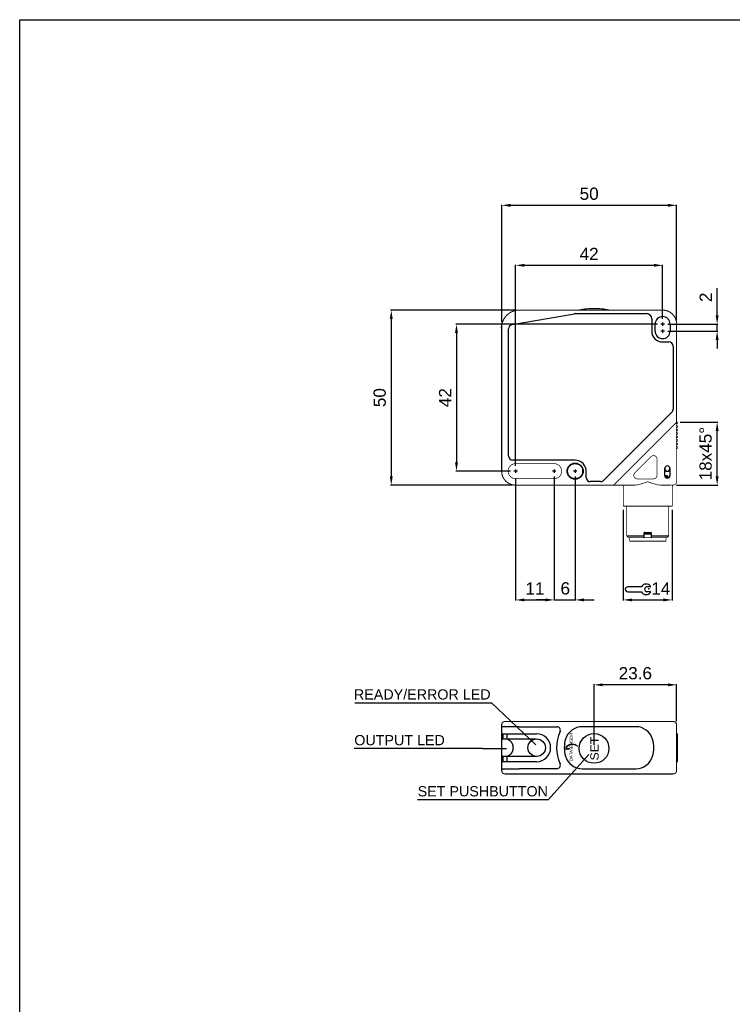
# Model space of a CAD drawing. Extents: x 1813 to 2613, y 920 to 1494.
# Tile 3 of 8: x 1813 to 2017, y 1213 to 1494. Entities that reach past the tile are written whole.
import ezdxf

# ---------------------------------------------------------------- set-up
doc = ezdxf.new("R2010")
doc.units = 0
doc.header["$MEASUREMENT"] = 0
doc.linetypes.add('HIDDENNEW00', pattern=[4.5, 3, -1.5])
doc.linetypes.add('TRATTEGGIATA2', pattern=[0.375, 0.25, -0.125])
doc.layers.get('0').update_dxf_attribs({"linetype": 'CONTINUOUS'})
doc.layers.get('DEFPOINTS').update_dxf_attribs({"linetype": 'CONTINUOUS'})
doc.layers.add('DISEGNO', color=3, linetype='HIDDENNEW00')
doc.layers.add('TRATTEGGIO', color=7, linetype='TRATTEGGIATA2')
doc.styles.add('dedicata', font='ARIAL.TTF', dxfattribs={"width": 1.05})
doc.styles.add('QUOTE', font='ARIAL.TTF', dxfattribs={"height": 3.5})
doc.styles.add('WMF-Futura Md BT0', font='FutuBd__.ttf')
doc.dimstyles.new('QUOTE', dxfattribs={"dimscale": 0, "dimtxt": 2.5, "dimasz": 2.5, "dimexe": 0.18, "dimexo": 1, "dimgap": 1.5, "dimtad": 1, "dimdec": 1, "dimzin": 0, "dimdsep": 46, "dimtxsty": 'QUOTE', "dimcen": 0.09, "dimadec": 0, "dimazin": 0, "dimtm": -0.1, "dimtfac": 0.5, "dimtdec": 1, "dimtmove": 0, "dimatfit": 0, "dimfxl": 0, "dimtolj": 2, "dimtzin": 0, "dimarcsym": 0})

# ---------------------------------------------------------------- blocks, each defined once
blk = doc.blocks.new('*D31')
at = {"layer": 'DEFPOINTS', "color": 0, "linetype": 'ByBlock'}
for p in [(1997.37, 1407.39), (2012.45, 1407.39), (1997.37, 1405.39)]:
    blk.add_point(p, dxfattribs=at)
at = {"layer": 'TRATTEGGIO', "color": 0, "linetype": 'ByBlock', "lineweight": -2}
for p, q in [((2012.45, 1409.89), (2012.45, 1417.71)), ((1998.37, 1407.39), (2012.63, 1407.39)), ((2012.45, 1405.39), (2012.45, 1407.39)), ((1998.37, 1405.39), (2012.63, 1405.39)), ((2012.45, 1402.89), (2012.45, 1400.39))]:
    blk.add_line(p, q, dxfattribs=at)
at = {"layer": 'TRATTEGGIO', "color": 0, "linetype": 'ByBlock'}
for points in [[(2012.03, 1409.89), (2012.86, 1409.89), (2012.45, 1407.39)], [(2012.03, 1402.89), (2012.86, 1402.89), (2012.45, 1405.39)]]:
    blk.add_solid(points, dxfattribs=at)
at = {"layer": 'TRATTEGGIO', "color": 0, "linetype": 'ByBlock', "insert": (2009.19, 1415.05), "char_height": 3.5, "attachment_point": 5, "rotation": 90, "style": 'QUOTE'}
blk.add_mtext('\\A2;2', dxfattribs=at)
blk = doc.blocks.new('*D32')
at = {"layer": 'DEFPOINTS', "color": 0, "linetype": 'ByBlock'}
for p in [(1955.87, 1411.39), (1919.32, 1361.39), (1954.87, 1361.39)]:
    blk.add_point(p, dxfattribs=at)
at = {"layer": 'TRATTEGGIO', "color": 0, "linetype": 'ByBlock', "lineweight": -2}
for p, q in [((1954.87, 1411.39), (1919.14, 1411.39)), ((1919.32, 1408.89), (1919.32, 1363.89)), ((1953.87, 1361.39), (1919.14, 1361.39))]:
    blk.add_line(p, q, dxfattribs=at)
at = {"layer": 'TRATTEGGIO', "color": 0, "linetype": 'ByBlock'}
for points in [[(1918.9, 1408.89), (1919.74, 1408.89), (1919.32, 1411.39)], [(1918.9, 1363.89), (1919.74, 1363.89), (1919.32, 1361.39)]]:
    blk.add_solid(points, dxfattribs=at)
at = {"layer": 'TRATTEGGIO', "color": 0, "linetype": 'ByBlock', "insert": (1916.03, 1386.39), "char_height": 3.5, "attachment_point": 5, "rotation": 90, "style": 'QUOTE'}
blk.add_mtext('\\A2;50', dxfattribs=at)
blk = doc.blocks.new('*D33')
at = {"layer": 'DEFPOINTS', "color": 0, "linetype": 'ByBlock'}
for p in [(2000.87, 1441.33), (1950.9, 1406.96), (2000.87, 1407.39)]:
    blk.add_point(p, dxfattribs=at)
at = {"layer": 'TRATTEGGIO', "color": 0, "linetype": 'ByBlock', "lineweight": -2}
for p, q in [((1950.9, 1407.96), (1950.9, 1441.51)), ((1953.4, 1441.33), (1998.37, 1441.33)), ((2000.87, 1408.39), (2000.87, 1441.51))]:
    blk.add_line(p, q, dxfattribs=at)
at = {"layer": 'TRATTEGGIO', "color": 0, "linetype": 'ByBlock'}
for points in [[(1953.4, 1441.75), (1953.4, 1440.91), (1950.9, 1441.33)], [(1998.37, 1441.75), (1998.37, 1440.91), (2000.87, 1441.33)]]:
    blk.add_solid(points, dxfattribs=at)
at = {"layer": 'TRATTEGGIO', "color": 0, "linetype": 'ByBlock', "insert": (1975.88, 1444.62), "char_height": 3.5, "attachment_point": 5, "style": 'QUOTE'}
blk.add_mtext('\\A2;50', dxfattribs=at)
blk = doc.blocks.new('*D34')
at = {"layer": 'DEFPOINTS', "color": 0, "linetype": 'ByBlock'}
for p in [(1954.87, 1424.18), (1996.87, 1407.89), (1954.87, 1365.89)]:
    blk.add_point(p, dxfattribs=at)
at = {"layer": 'TRATTEGGIO', "color": 0, "linetype": 'ByBlock', "lineweight": -2}
for p, q in [((1954.87, 1366.89), (1954.87, 1424.36)), ((1994.37, 1424.18), (1957.37, 1424.18)), ((1996.87, 1408.89), (1996.87, 1424.36))]:
    blk.add_line(p, q, dxfattribs=at)
at = {"layer": 'TRATTEGGIO', "color": 0, "linetype": 'ByBlock'}
for points in [[(1957.37, 1424.6), (1957.37, 1423.77), (1954.87, 1424.18)], [(1994.37, 1424.6), (1994.37, 1423.77), (1996.87, 1424.18)]]:
    blk.add_solid(points, dxfattribs=at)
at = {"layer": 'TRATTEGGIO', "color": 0, "linetype": 'ByBlock', "insert": (1975.87, 1427.44), "char_height": 3.5, "attachment_point": 5, "style": 'QUOTE'}
blk.add_mtext('\\A2;42', dxfattribs=at)
blk = doc.blocks.new('*D35')
at = {"layer": 'DEFPOINTS', "color": 0, "linetype": 'ByBlock'}
for p in [(1977.27, 1304.36), (2000.87, 1292.89), (1977.27, 1286.19)]:
    blk.add_point(p, dxfattribs=at)
at = {"layer": 'TRATTEGGIO', "color": 0, "linetype": 'ByBlock', "lineweight": -2}
for p, q in [((1977.27, 1287.19), (1977.27, 1304.54)), ((1998.37, 1304.36), (1979.77, 1304.36)), ((2000.87, 1293.89), (2000.87, 1304.54))]:
    blk.add_line(p, q, dxfattribs=at)
at = {"layer": 'TRATTEGGIO', "color": 0, "linetype": 'ByBlock'}
for points in [[(1979.77, 1304.78), (1979.77, 1303.94), (1977.27, 1304.36)], [(1998.37, 1304.78), (1998.37, 1303.94), (2000.87, 1304.36)]]:
    blk.add_solid(points, dxfattribs=at)
at = {"layer": 'TRATTEGGIO', "color": 0, "linetype": 'ByBlock', "insert": (1989.07, 1307.65), "char_height": 3.5, "attachment_point": 5, "style": 'QUOTE'}
blk.add_mtext('\\A2;23.6', dxfattribs=at)
blk = doc.blocks.new('*D36')
at = {"layer": 'DEFPOINTS', "color": 0, "linetype": 'ByBlock'}
for p in [(1996.37, 1407.39), (1937.96, 1365.39), (1954.37, 1365.39)]:
    blk.add_point(p, dxfattribs=at)
at = {"layer": 'TRATTEGGIO', "color": 0, "linetype": 'ByBlock', "lineweight": -2}
for p, q in [((1995.37, 1407.39), (1937.78, 1407.39)), ((1937.96, 1404.89), (1937.96, 1367.89)), ((1953.37, 1365.39), (1937.78, 1365.39))]:
    blk.add_line(p, q, dxfattribs=at)
at = {"layer": 'TRATTEGGIO', "color": 0, "linetype": 'ByBlock'}
for points in [[(1937.55, 1404.89), (1938.38, 1404.89), (1937.96, 1407.39)], [(1937.55, 1367.89), (1938.38, 1367.89), (1937.96, 1365.39)]]:
    blk.add_solid(points, dxfattribs=at)
at = {"layer": 'TRATTEGGIO', "color": 0, "linetype": 'ByBlock', "insert": (1934.71, 1386.39), "char_height": 3.5, "attachment_point": 5, "rotation": 90, "style": 'QUOTE'}
blk.add_mtext('\\A2;42', dxfattribs=at)
blk = doc.blocks.new('*D37')
at = {"layer": 'DEFPOINTS', "color": 0, "linetype": 'ByBlock'}
for p in [(2000.87, 1379.39), (2012.45, 1379.39), (1999.87, 1361.39)]:
    blk.add_point(p, dxfattribs=at)
at = {"layer": 'TRATTEGGIO', "color": 0, "linetype": 'ByBlock', "lineweight": -2}
for p, q in [((2001.87, 1379.39), (2012.63, 1379.39)), ((2012.45, 1363.89), (2012.45, 1376.89)), ((2000.87, 1361.39), (2012.63, 1361.39))]:
    blk.add_line(p, q, dxfattribs=at)
at = {"layer": 'TRATTEGGIO', "color": 0, "linetype": 'ByBlock'}
for points in [[(2012.03, 1376.89), (2012.86, 1376.89), (2012.45, 1379.39)], [(2012.03, 1363.89), (2012.86, 1363.89), (2012.45, 1361.39)]]:
    blk.add_solid(points, dxfattribs=at)
at = {"layer": 'TRATTEGGIO', "color": 0, "linetype": 'ByBlock', "insert": (2009.16, 1370.39), "char_height": 3.5, "attachment_point": 5, "rotation": 90, "style": 'QUOTE'}
blk.add_mtext('\\A2;18x45°', dxfattribs=at)
blk = doc.blocks.new('CHIAVE')
at = {"color": 7, "linetype": 'Continuous'}
for p, q in [((-2.1, 0.56), (-6.01, 0.56)), ((0.4, 0.56), (-0.68, 0.56)), ((-6.71, -0.14), (-6.71, -0.15)), ((-6.01, -0.85), (-2.1, -0.85)), ((0.4, -0.85), (-0.68, -0.85))]:
    blk.add_line(p, q, dxfattribs=at)
for centre, radius, start, end in [((-6.01, -0.14), 0.7, 90, 180), ((-0.75, -0.15), 1.52, 35.3821, 152.4178), ((-0.45, -0.15), 0.744, 108.4352, 251.5648), ((0.4, 0.67), 0.112, 270, 35.3821), ((-6.01, -0.15), 0.7, 180, 270), ((-0.75, -0.15), 1.52, 207.5822, 324.6179), ((0.4, -0.96), 0.112, 324.6179, 90)]:
    blk.add_arc(centre, radius, start, end, dxfattribs=at)
at = {"color": 1, "linetype": 'Continuous'}
blk.add_point((0, 0), dxfattribs=at)
blk = doc.blocks.new('*D38')
at = {"layer": 'DEFPOINTS', "color": 0, "linetype": 'ByBlock'}
for p in [(1954.87, 1364.39), (1965.87, 1364.39), (1965.87, 1328.61)]:
    blk.add_point(p, dxfattribs=at)
at = {"layer": 'TRATTEGGIO', "color": 0, "linetype": 'ByBlock', "lineweight": -2}
for p, q in [((1954.87, 1363.39), (1954.87, 1328.43)), ((1965.87, 1363.39), (1965.87, 1328.43)), ((1957.37, 1328.61), (1963.37, 1328.61))]:
    blk.add_line(p, q, dxfattribs=at)
at = {"layer": 'TRATTEGGIO', "color": 0, "linetype": 'ByBlock'}
for points in [[(1957.37, 1329.02), (1957.37, 1328.19), (1954.87, 1328.61)], [(1963.37, 1329.02), (1963.37, 1328.19), (1965.87, 1328.61)]]:
    blk.add_solid(points, dxfattribs=at)
at = {"layer": 'TRATTEGGIO', "color": 0, "linetype": 'ByBlock', "insert": (1960.37, 1331.87), "char_height": 3.5, "attachment_point": 5, "style": 'QUOTE'}
blk.add_mtext('\\A2;11', dxfattribs=at)

msp = doc.modelspace()

# ---------------------------------------------------------------- hatches: boundary and pattern name
at = {"linetype": 'ByBlock'}
msp.add_hatch(color=256, dxfattribs=at).paths.add_polyline_path([(1970.16, 1285.94), (1969.17, 1285.94), (1969.17, 1286.12), (1969.19, 1286.22), (1969.2, 1286.31), (1969.22, 1286.39), (1969.24, 1286.46), (1969.28, 1286.53), (1969.31, 1286.6), (1969.36, 1286.68), (1969.41, 1286.76), (1969.49, 1286.86), (1969.6, 1286.97), (1969.74, 1287.07), (1969.87, 1287.16), (1970.03, 1287.24), (1970.2, 1287.31), (1970.4, 1287.37), (1970.56, 1287.41), (1970.57, 1287.41), (1970.59, 1287.41), (1970.61, 1287.42), (1970.63, 1287.42), (1970.65, 1287.42), (1970.67, 1287.42), (1970.69, 1287.43), (1970.71, 1287.43), (1970.87, 1287.44), (1971.02, 1287.45), (1971.08, 1287.45), (1971.14, 1287.45), (1971.19, 1287.45), (1971.25, 1287.44), (1971.31, 1287.43), (1971.37, 1287.42), (1971.43, 1287.41), (1971.49, 1287.4), (1971.6, 1287.37), (1971.7, 1287.34), (1971.87, 1287.28), (1972.02, 1287.22), (1972.15, 1287.15), (1972.28, 1287.06), (1972.31, 1287.04), (1972.34, 1287.02), (1972.37, 1287), (1972.4, 1286.97), (1972.43, 1286.95), (1972.45, 1286.92), (1972.48, 1286.89), (1972.5, 1286.87), (1972.61, 1286.75), (1972.42, 1286.9), (1972.41, 1286.91), (1972.39, 1286.93), (1972.38, 1286.94), (1972.36, 1286.95), (1972.35, 1286.96), (1972.33, 1286.97), (1972.32, 1286.98), (1972.3, 1286.99), (1972.14, 1287.09), (1971.99, 1287.15), (1971.87, 1287.19), (1971.58, 1287.26), (1971.2, 1287.32), (1971.04, 1287.32), (1970.85, 1287.3), (1970.64, 1287.26), (1970.4, 1287.2), (1970.24, 1287.14), (1970.1, 1287.08), (1969.9, 1286.97), (1969.79, 1286.89), (1969.72, 1286.84), (1969.67, 1286.79), (1969.62, 1286.74), (1969.58, 1286.69), (1969.55, 1286.65), (1969.52, 1286.6), (1969.49, 1286.57), (1969.47, 1286.53), (1969.46, 1286.5), (1969.44, 1286.47), (1969.44, 1286.45), (1969.43, 1286.44), (1969.42, 1286.42), (1969.42, 1286.41), (1969.41, 1286.4), (1969.4, 1286.38), (1969.4, 1286.36), (1969.39, 1286.34), (1969.38, 1286.31), (1969.38, 1286.29), (1969.38, 1286.27), (1969.37, 1286.25), (1969.37, 1286.23), (1969.36, 1286.22), (1969.36, 1286.15), (1970.16, 1286.15), (1970.16, 1286.14), (1970.16, 1286.12), (1970.16, 1286.08), (1970.16, 1286.04), (1970.16, 1286), (1970.16, 1285.96), (1970.16, 1285.94)])
at = {"layer": 'TRATTEGGIO', "linetype": 'ByBlock'}
h = msp.add_hatch(color=0, dxfattribs=at)
edge = h.paths.add_edge_path(flags=16)
edge.add_arc((1971.87, 1365.39), 2.15, 0, 360)
edge = h.paths.add_edge_path()
edge.add_arc((1971.87, 1365.39), 2.31, 0, 360)

# ---------------------------------------------------------------- linework, layer by layer
at = {"color": 7, "linetype": 'Continuous'}
for p, q in [((1953.86, 1407.24), (1971.64, 1410.37)), ((1971.85, 1410.39), (1992.27, 1410.39)), ((1971.85, 1410.39), (1971.85, 1410.39)), ((1953.86, 1407.24), (1953.86, 1407.24)), ((1993.77, 1408.89), (1993.77, 1405.39)), ((1994.72, 1405.39), (1994.72, 1407.39)), ((1997.37, 1407.39), (1996.37, 1407.39)), ((1996.87, 1407.89), (1996.87, 1406.89)), ((1999.02, 1407.39), (1999.02, 1405.39)), ((1952.87, 1369.74), (1952.87, 1406.05)), ((1997.37, 1405.39), (1996.37, 1405.39)), ((1996.87, 1405.89), (1996.87, 1404.89)), ((1996.87, 1402.29), (1996.87, 1402.29)), ((1996.87, 1402.29), (1998.67, 1402.29)), ((1999.87, 1401.09), (1999.87, 1383.13)), ((1999.51, 1382.28), (1979.97, 1362.74)), ((1999.87, 1383.13), (1999.87, 1383.13)), ((1952.87, 1369.74), (1952.87, 1369.74)), ((1971.87, 1368.54), (1954.07, 1368.54)), ((1954.07, 1368.54), (1954.07, 1368.54)), ((1955.37, 1365.39), (1954.37, 1365.39)), ((1954.87, 1365.89), (1954.87, 1364.89)), ((1966.37, 1365.39), (1965.37, 1365.39)), ((1965.87, 1365.89), (1965.87, 1364.89)), ((1972.37, 1365.39), (1971.37, 1365.39)), ((1971.87, 1365.89), (1971.87, 1364.89)), ((1975.01, 1363.59), (1975.01, 1365.2)), ((1997.47, 1364.14), (1997.47, 1366.14)), ((1997.47, 1365.69), (1997.77, 1365.39)), ((1997.77, 1365.39), (1998.22, 1365.39)), ((1998.22, 1365.39), (1998.67, 1365.39)), ((1998.67, 1365.39), (1998.97, 1365.69)), ((1998.97, 1366.14), (1998.97, 1364.14)), ((1975.01, 1363.59), (1975.01, 1363.59)), ((1976.21, 1362.39), (1976.21, 1362.39)), ((1979.13, 1362.39), (1976.21, 1362.39)), ((1979.97, 1362.74), (1979.97, 1362.74)), ((1998.22, 1364.09), (1997.47, 1364.09)), ((1998.77, 1363.64), (1997.66, 1363.64)), ((1998.22, 1363.64), (1998.22, 1364.09)), ((1991.61, 1346.89), (1991.61, 1347.79)), ((1993.61, 1347.39), (1991.61, 1347.39)), ((1991.71, 1347.89), (1992.61, 1347.89)), ((1992.61, 1347.89), (1993.51, 1347.89)), ((1993.61, 1347.79), (1993.61, 1346.89)), ((1986.61, 1346.89), (1991.61, 1346.89)), ((1991.46, 1346.39), (1991.61, 1346.54)), ((1991.61, 1346.54), (1991.61, 1346.89)), ((1993.61, 1346.89), (1993.61, 1346.54)), ((1993.61, 1346.89), (1998.61, 1346.89)), ((1993.61, 1346.54), (1993.76, 1346.39)), ((1950.87, 1292.39), (1950.87, 1292.39)), ((1955.87, 1292.39), (1950.87, 1292.39)), ((1955.87, 1292.39), (1955.87, 1292.39)), ((1955.87, 1292.39), (1966.65, 1292.39)), ((1989.22, 1292.39), (1973.91, 1292.39)), ((1950.98, 1290.39), (1955.87, 1290.39)), ((1951, 1288.89), (1951.84, 1288.89)), ((1951.27, 1289.49), (1951.27, 1289.79)), ((1951.84, 1288.89), (1952.24, 1288.89)), ((1952.24, 1288.89), (1955.87, 1288.89)), ((1952.44, 1288.89), (1952.44, 1290.39)), ((1955.87, 1290.39), (1960.87, 1290.39)), ((1955.87, 1288.89), (1960.87, 1288.89)), ((2000.87, 1290.39), (2001.12, 1290.39)), ((2001.12, 1282.39), (2001.12, 1290.39)), ((1951.84, 1283.89), (1951, 1283.89)), ((1951.27, 1282.99), (1951.27, 1283.29)), ((1952.24, 1283.89), (1951.84, 1283.89)), ((1955.87, 1283.89), (1952.24, 1283.89)), ((1952.44, 1282.39), (1952.44, 1283.89)), ((1960.87, 1283.89), (1955.87, 1283.89)), ((1950.87, 1280.39), (1950.87, 1280.39)), ((1950.87, 1280.39), (1955.87, 1280.39)), ((1955.87, 1282.39), (1950.98, 1282.39)), ((1960.87, 1282.39), (1955.87, 1282.39)), ((1955.87, 1280.39), (1955.87, 1280.39)), ((1966.65, 1280.39), (1955.87, 1280.39)), ((1973.91, 1280.39), (1989.22, 1280.39)), ((2001.12, 1282.39), (2000.87, 1282.39))]:
    msp.add_line(p, q, dxfattribs=at)
for points, const_width in [([(1955.87, 1411.39, 0.414213), (1950.87, 1406.39)], 0.3), ([(2000.87, 1407.39, 0.414214), (1996.87, 1411.39)], 0.3), ([(1995.27, 1368.83, 0.668179), (1993.56, 1369.54)], 0.2), ([(1954.87, 1367.54, 1), (1954.87, 1363.24)], 0.2), ([(1965.87, 1363.24, 1.000023), (1965.87, 1367.54)], 0.2), ([(1950.87, 1365.39, 0.414214), (1954.87, 1361.39)], 0.3), ([(1988.92, 1364.9, 0.668179), (1989.62, 1363.19)], 0.2), ([(1994.27, 1363.19, 0.414214), (1995.27, 1364.19)], 0.2), ([(1992.61, 1362.39), (1992.48, 1362.34, -0.002954), (1992.34, 1362.28, -0.003053), (1992.21, 1362.23, -0.002967), (1992.07, 1362.18, -0.002675), (1991.94, 1362.13, -0.002465), (1991.8, 1362.08, -0.002279), (1991.66, 1362.03, -0.002096), (1991.53, 1361.99, -0.001869), (1991.39, 1361.94, -0.001733), (1991.26, 1361.9, -0.00165), (1991.12, 1361.86, -0.001597), (1990.98, 1361.82, -0.001557), (1990.85, 1361.78, -0.001528), (1990.71, 1361.74, -0.0015), (1990.58, 1361.7, -0.001708), (1990.44, 1361.66, -0.002199), (1990.31, 1361.62, -0.00242), (1990.17, 1361.59, -0.002457), (1990.04, 1361.56, -0.003303), (1989.91, 1361.53, -0.004914), (1989.77, 1361.5, -0.003636), (1989.64, 1361.47, 0.000152), (1989.53, 1361.45, -0.006754), (1989.38, 1361.43, -0.015882), (1989.16, 1361.41, -0.008289), (1988.87, 1361.39, -0.004247)], 0.2), ([(1996.35, 1361.39), (1996.18, 1361.4, -0.011374), (1996, 1361.41, -0.011735), (1995.82, 1361.43, -0.010772), (1995.63, 1361.46, -0.00851), (1995.45, 1361.5, -0.006828), (1995.26, 1361.54, -0.005337), (1995.08, 1361.58, -0.004153), (1994.89, 1361.63, -0.002971), (1994.7, 1361.68, -0.002411), (1994.51, 1361.74, -0.002364), (1994.32, 1361.79, -0.002719), (1994.13, 1361.85, -0.003334), (1993.93, 1361.91, -0.002502), (1993.75, 1361.97, -0.000721), (1993.58, 1362.02, -0.00376), (1993.37, 1362.1, -0.006764), (1993.04, 1362.22, -0.003307), (1992.61, 1362.39, -0.001726)], 0.2), ([(1999.61, 1361.4), (1999.56, 1361.4, -0.000352), (1999.51, 1361.4, -0.000296), (1999.46, 1361.4, -0.000298), (1999.4, 1361.4, -0.000354), (1999.35, 1361.4, -0.000359), (1999.29, 1361.4, -0.000337), (1999.23, 1361.4, -0.000406), (1999.16, 1361.4, -0.000534), (1999.1, 1361.39, -0.000379), (1999.03, 1361.39, -0.000061), (1998.97, 1361.39, -0.000624), (1998.89, 1361.39, -0.001115), (1998.76, 1361.39, -0.000507), (1998.59, 1361.39, -0.00025)], 0.2), ([(1999.87, 1361.39, 0.414214), (2000.87, 1362.39)], 0.2), ([(1951.87, 1293.89, 0.414214), (1950.87, 1292.89)], 0.3), ([(2000.87, 1292.89, 0.414214), (1999.87, 1293.89)], 0.3), ([(1950.87, 1279.89, 0.414214), (1951.87, 1278.89)], 0.3), ([(1999.87, 1278.89, 0.414214), (2000.87, 1279.89)], 0.3)]:
    msp.add_lwpolyline(points, format="xyb", dxfattribs=dict(at, const_width=const_width))
for points, const_width in [([(1955.87, 1411.39), (1996.87, 1411.39)], 0.3), ([(1950.87, 1365.39), (1950.87, 1406.39)], 0.3), ([(2000.87, 1407.39), (2000.87, 1379.39)], 0.3), ([(1999.87, 1378.39), (1983.87, 1362.39)], 0.3), ([(2000.87, 1379.39), (1999.87, 1378.39)], 0.3), ([(2000.87, 1379.39), (2000.87, 1365.02)], 0.2), ([(1954.87, 1367.54), (1965.87, 1367.54)], 0.2), ([(1988.92, 1364.9), (1993.56, 1369.54)], 0.2), ([(1995.27, 1368.83), (1995.27, 1364.19)], 0.2), ([(2000.87, 1365.02), (2000.87, 1362.39)], 0.2), ([(1982.87, 1361.39), (1954.87, 1361.39)], 0.3), ([(1965.87, 1363.24), (1954.87, 1363.24)], 0.2), ([(1983.87, 1362.39), (1982.87, 1361.39)], 0.3), ([(1988.87, 1361.39), (1982.87, 1361.39)], 0.2), ([(1985.61, 1355.39), (1985.61, 1361.39)], 0.2), ([(1994.27, 1363.19), (1989.62, 1363.19)], 0.2), ([(1997.24, 1361.39), (1996.35, 1361.39)], 0.2), ([(1998.59, 1361.39), (1997.24, 1361.39)], 0.2), ([(1999.61, 1361.4), (1999.61, 1355.39)], 0.2), ([(1999.87, 1361.39), (1999.61, 1361.39)], 0.2), ([(1999.61, 1355.39), (1985.61, 1355.39)], 0.2), ([(1986.61, 1355.39), (1986.61, 1346.89)], 0.2), ([(1998.61, 1346.89), (1998.61, 1355.39)], 0.2), ([(1986.61, 1346.89), (1987.11, 1346.39)], 0.2), ([(1991.46, 1346.39), (1987.11, 1346.39)], 0.2), ([(1987.41, 1345.39), (1987.41, 1346.39)], 0.2), ([(1997.81, 1345.39), (1987.41, 1345.39)], 0.2), ([(1993.76, 1346.39), (1991.46, 1346.39)], 0.2), ([(1998.11, 1346.39), (1993.76, 1346.39)], 0.2), ([(1997.81, 1345.39), (1997.81, 1346.39)], 0.2), ([(1998.11, 1346.39), (1998.61, 1346.89)], 0.2), ([(1951.87, 1293.89), (1955.87, 1293.89)], 0.3), ([(1955.87, 1293.89), (1996.87, 1293.89)], 0.3), ([(1996.87, 1293.89), (1999.87, 1293.89)], 0.3), ([(1950.87, 1292.39), (1950.87, 1292.89)], 0.3), ([(1950.87, 1292.39), (1950.87, 1290.15)], 0.3), ([(2000.87, 1292.89), (2000.87, 1279.89)], 0.3), ([(1950.87, 1289.79), (1950.87, 1290.15)], 0.3), ([(1950.87, 1289.49), (1950.87, 1289.79)], 0.3), ([(1950.87, 1289.13), (1950.87, 1289.49)], 0.3), ([(1950.87, 1289.13), (1950.87, 1283.65)], 0.3), ([(1950.87, 1283.29), (1950.87, 1283.65)], 0.3), ([(1950.87, 1282.99), (1950.87, 1283.29)], 0.3), ([(1950.87, 1282.63), (1950.87, 1282.99)], 0.3), ([(1950.87, 1282.63), (1950.87, 1280.39)], 0.3), ([(1950.87, 1279.89), (1950.87, 1280.39)], 0.3), ([(1955.87, 1278.89), (1951.87, 1278.89)], 0.3), ([(1971.85, 1278.89), (1955.87, 1278.89)], 0.3), ([(1971.85, 1278.89), (1992.27, 1278.89)], 0.3), ([(1996.87, 1278.89), (1992.27, 1278.89)], 0.3), ([(1999.87, 1278.89), (1996.87, 1278.89)], 0.3)]:
    msp.add_lwpolyline(points, dxfattribs=dict(at, const_width=const_width))
for points in [[(1950.87, 1406.39), (1950.87, 1406.41, -0.001166), (1950.87, 1406.43, -0.000938), (1950.87, 1406.45, -0.000902), (1950.87, 1406.47, -0.00105), (1950.87, 1406.49, -0.001119), (1950.87, 1406.51, -0.001174), (1950.87, 1406.54, -0.001215), (1950.87, 1406.56, -0.001288), (1950.87, 1406.59, -0.001341), (1950.87, 1406.62, -0.00142), (1950.87, 1406.65, -0.001459), (1950.87, 1406.67, -0.001502), (1950.87, 1406.7, -0.001494), (1950.88, 1406.73, -0.001464), (1950.88, 1406.76, -0.001468), (1950.88, 1406.8, -0.001515), (1950.88, 1406.83, -0.00148), (1950.89, 1406.86, -0.001405), (1950.89, 1406.89, -0.001588), (1950.89, 1406.92, -0.001945), (1950.9, 1406.96, -0.001528), (1950.9, 1406.99, -0.000662), (1950.9, 1407.02, -0.002228), (1950.91, 1407.05, -0.00355), (1950.92, 1407.11, -0.001745), (1950.93, 1407.18, -0.000947)], [(1950.87, 1406.39), (1950.87, 1406.41, -0.001357), (1950.87, 1406.43, -0.001068), (1950.87, 1406.46, -0.001026), (1950.87, 1406.48, -0.001213), (1950.87, 1406.51, -0.001293), (1950.87, 1406.53, -0.001348), (1950.87, 1406.56, -0.001421), (1950.87, 1406.59, -0.001558), (1950.87, 1406.62, -0.001561), (1950.87, 1406.65, -0.001524), (1950.87, 1406.68, -0.00173), (1950.88, 1406.72, -0.002079), (1950.88, 1406.75, -0.001505), (1950.88, 1406.79, -0.000388), (1950.88, 1406.82, -0.00224), (1950.89, 1406.86, -0.004012), (1950.89, 1406.92, -0.00193), (1950.9, 1407, -0.000989)], [(1950.93, 1407.17), (1950.93, 1407.17, -0.001557), (1950.93, 1407.17, -0.001549), (1950.93, 1407.17, -0.001546), (1950.93, 1407.18, -0.001543), (1950.93, 1407.18, -0.001476), (1950.93, 1407.18, -0.001363), (1950.93, 1407.18, -0.001472), (1950.93, 1407.18, -0.001707), (1950.93, 1407.18, -0.001288), (1950.93, 1407.18, -0.000473), (1950.93, 1407.18, -0.001748), (1950.93, 1407.18, -0.002902), (1950.93, 1407.18, -0.001403), (1950.93, 1407.18, -0.000745)], [(1950.98, 1290.39), (1950.97, 1290.4, -0.027958), (1950.96, 1290.4, -0.031194), (1950.96, 1290.4, -0.031683), (1950.95, 1290.4, -0.029505), (1950.95, 1290.41, -0.027381), (1950.94, 1290.41, -0.02476), (1950.94, 1290.42, -0.025205), (1950.93, 1290.42, -0.027784), (1950.93, 1290.43, -0.021639), (1950.93, 1290.44, -0.008734), (1950.93, 1290.44, -0.028124), (1950.93, 1290.45, -0.053481), (1950.93, 1290.46, -0.029247), (1950.93, 1290.47, -0.01579)], [(1951.27, 1289.79), (1951.27, 1289.84, -0.000658), (1951.27, 1289.89, -0.000679), (1951.27, 1289.94, -0.000719), (1951.27, 1289.98, -0.000793), (1951.27, 1290.03, -0.000871), (1951.27, 1290.07, -0.000953), (1951.27, 1290.11, -0.001097), (1951.27, 1290.15, -0.001326), (1951.27, 1290.18, -0.001453), (1951.27, 1290.22, -0.001428), (1951.27, 1290.25, -0.002433), (1951.27, 1290.28, -0.005053), (1951.28, 1290.3, -0.004978), (1951.28, 1290.33, -0.000437), (1951.28, 1290.35, -0.012157), (1951.28, 1290.36, -0.050035), (1951.29, 1290.38, -0.057498), (1951.3, 1290.39, -0.046816)], [(1951.3, 1288.89), (1951.3, 1288.9, -0.147379), (1951.29, 1288.9, -0.099516), (1951.29, 1288.91, -0.052474), (1951.28, 1288.92, -0.028689), (1951.28, 1288.94, -0.017202), (1951.28, 1288.96, -0.011227), (1951.28, 1288.98, -0.00763), (1951.27, 1289.01, -0.005247), (1951.27, 1289.04, -0.003552), (1951.27, 1289.07, -0.002263), (1951.27, 1289.1, -0.001798), (1951.27, 1289.14, -0.00173), (1951.27, 1289.18, -0.001149), (1951.27, 1289.22, -0.000435), (1951.27, 1289.26, -0.001308), (1951.27, 1289.31, -0.001846), (1951.27, 1289.39, -0.000813), (1951.27, 1289.49, -0.000417)], [(1952.65, 1288.79), (1952.61, 1288.81, 0.003151), (1952.58, 1288.82, 0.003433), (1952.55, 1288.83, 0.003736), (1952.52, 1288.84, 0.004004), (1952.49, 1288.85, 0.00417), (1952.46, 1288.86, 0.004178), (1952.44, 1288.86, 0.00487), (1952.41, 1288.87, 0.00614), (1952.39, 1288.88, 0.005193), (1952.36, 1288.88, 0.002169), (1952.34, 1288.88, 0.007698), (1952.32, 1288.89, 0.015084), (1952.28, 1288.89, 0.00869), (1952.24, 1288.89, 0.00506)], [(1952.65, 1288.79), (1952.72, 1288.76, -0.014024), (1952.8, 1288.73, -0.013174), (1952.87, 1288.69, -0.012288), (1952.95, 1288.64, -0.011484), (1953.02, 1288.59, -0.010877), (1953.1, 1288.53, -0.010632), (1953.18, 1288.47, -0.010424), (1953.25, 1288.4, -0.010375), (1953.33, 1288.33, -0.010376), (1953.4, 1288.26, -0.010566), (1953.47, 1288.18, -0.010551), (1953.54, 1288.1, -0.010442), (1953.6, 1288.01, -0.010245), (1953.66, 1287.92, -0.010013), (1953.72, 1287.82, -0.010002), (1953.78, 1287.73, -0.010223), (1953.83, 1287.63, -0.009934), (1953.88, 1287.52, -0.009301), (1953.92, 1287.42, -0.010333), (1953.96, 1287.31, -0.012432), (1954, 1287.2, -0.009357), (1954.03, 1287.09, -0.002928), (1954.06, 1286.99, -0.013529), (1954.08, 1286.86, -0.023908), (1954.1, 1286.66, -0.011611), (1954.12, 1286.39, -0.006042)], [(1954.12, 1286.39), (1954.12, 1286.28, -0.010557), (1954.11, 1286.16, -0.010787), (1954.1, 1286.04, -0.010759), (1954.08, 1285.93, -0.01051), (1954.06, 1285.81, -0.010374), (1954.03, 1285.7, -0.010274), (1954, 1285.59, -0.010201), (1953.97, 1285.48, -0.010116), (1953.92, 1285.37, -0.010085), (1953.88, 1285.27, -0.010067), (1953.83, 1285.16, -0.010048), (1953.78, 1285.06, -0.010002), (1953.72, 1284.97, -0.009971), (1953.67, 1284.87, -0.009915), (1953.6, 1284.78, -0.010076), (1953.54, 1284.69, -0.010402), (1953.47, 1284.61, -0.010349), (1953.4, 1284.53, -0.009936), (1953.33, 1284.46, -0.010739), (1953.26, 1284.39, -0.012283), (1953.18, 1284.32, -0.009753), (1953.1, 1284.26, -0.004081), (1953.04, 1284.21, -0.013173), (1952.95, 1284.15, -0.024026), (1952.82, 1284.08, -0.013096), (1952.65, 1283.99, -0.007367)], [(1951.27, 1283.29), (1951.27, 1283.34, -0.000658), (1951.27, 1283.39, -0.000679), (1951.27, 1283.44, -0.000719), (1951.27, 1283.48, -0.000793), (1951.27, 1283.53, -0.000871), (1951.27, 1283.57, -0.000953), (1951.27, 1283.61, -0.001097), (1951.27, 1283.65, -0.001326), (1951.27, 1283.68, -0.001453), (1951.27, 1283.72, -0.001428), (1951.27, 1283.75, -0.002433), (1951.27, 1283.78, -0.005053), (1951.28, 1283.8, -0.004978), (1951.28, 1283.83, -0.000437), (1951.28, 1283.85, -0.012156), (1951.28, 1283.86, -0.050025), (1951.29, 1283.88, -0.057475), (1951.3, 1283.89, -0.046793)], [(1951.3, 1282.39), (1951.3, 1282.4, -0.147374), (1951.29, 1282.4, -0.099511), (1951.29, 1282.41, -0.052472), (1951.28, 1282.42, -0.028689), (1951.28, 1282.44, -0.017201), (1951.28, 1282.46, -0.011227), (1951.28, 1282.48, -0.00763), (1951.27, 1282.51, -0.005247), (1951.27, 1282.54, -0.003552), (1951.27, 1282.57, -0.002263), (1951.27, 1282.6, -0.001798), (1951.27, 1282.64, -0.00173), (1951.27, 1282.68, -0.001149), (1951.27, 1282.72, -0.000435), (1951.27, 1282.76, -0.001308), (1951.27, 1282.81, -0.001846), (1951.27, 1282.89, -0.000813), (1951.27, 1282.99, -0.000417)], [(1952.24, 1283.89), (1952.26, 1283.89, 0.009411), (1952.28, 1283.9, 0.008436), (1952.3, 1283.9, 0.007863), (1952.32, 1283.9, 0.007576), (1952.34, 1283.9, 0.006789), (1952.36, 1283.91, 0.005857), (1952.39, 1283.91, 0.006022), (1952.41, 1283.92, 0.006599), (1952.44, 1283.92, 0.00447), (1952.46, 1283.93, 0.001362), (1952.49, 1283.94, 0.005827), (1952.52, 1283.95, 0.008404), (1952.58, 1283.97, 0.003493), (1952.65, 1283.99, 0.00172)], [(1950.93, 1282.32), (1950.93, 1282.32, -0.031621), (1950.93, 1282.33, -0.031062), (1950.93, 1282.33, -0.02855), (1950.93, 1282.34, -0.026084), (1950.93, 1282.35, -0.023734), (1950.93, 1282.35, -0.02118), (1950.93, 1282.36, -0.022842), (1950.94, 1282.36, -0.028018), (1950.94, 1282.37, -0.021283), (1950.94, 1282.37, -0.005241), (1950.95, 1282.38, -0.032891), (1950.95, 1282.38, -0.067464), (1950.96, 1282.39, -0.033705), (1950.98, 1282.39, -0.016763)]]:
    msp.add_lwpolyline(points, format="xyb", dxfattribs=at)
msp.add_lwpolyline([(1950.87, 1406.39), (1950.87, 1406.39), (1950.87, 1406.39), (1950.87, 1406.39), (1950.87, 1406.39), (1950.87, 1406.39), (1950.87, 1406.39)], dxfattribs=at)
at = {"color": 29, "lineweight": 0}
msp.add_lwpolyline([(1970.16, 1285.94, 0.00352, 0.00352, 0), (1969.17, 1285.94, 0.00352, 0.00352, 0), (1969.17, 1286.12, 0.00352, 0.00352, 0), (1969.19, 1286.22, 0.00352, 0.00352, 0), (1969.2, 1286.31, 0.00352, 0.00352, 0), (1969.22, 1286.39, 0.00352, 0.00352, 0), (1969.24, 1286.46, 0.00352, 0.00352, 0), (1969.28, 1286.53, 0.00352, 0.00352, 0), (1969.31, 1286.6, 0.00352, 0.00352, 0), (1969.36, 1286.68, 0.00352, 0.00352, 0), (1969.41, 1286.76, 0.00352, 0.00352, 0), (1969.49, 1286.86, 0.00352, 0.00352, 0), (1969.6, 1286.97, 0.00352, 0.00352, 0), (1969.74, 1287.07, 0.00352, 0.00352, 0), (1969.87, 1287.16, 0.00352, 0.00352, 0), (1970.03, 1287.24, 0.00352, 0.00352, 0), (1970.2, 1287.31, 0.00352, 0.00352, 0), (1970.4, 1287.37, 0.00352, 0.00352, 0), (1970.56, 1287.41, 0.00352, 0.00352, 0), (1970.57, 1287.41, 0.00352, 0.00352, 0), (1970.59, 1287.41, 0.00352, 0.00352, 0), (1970.61, 1287.42, 0.00352, 0.00352, 0), (1970.63, 1287.42, 0.00352, 0.00352, 0), (1970.65, 1287.42, 0.00352, 0.00352, 0), (1970.67, 1287.42, 0.00352, 0.00352, 0), (1970.69, 1287.43, 0.00352, 0.00352, 0), (1970.71, 1287.43, 0.00352, 0.00352, 0), (1970.87, 1287.44, 0.00352, 0.00352, 0), (1971.02, 1287.45, 0.00352, 0.00352, 0), (1971.08, 1287.45, 0.00352, 0.00352, 0), (1971.14, 1287.45, 0.00352, 0.00352, 0), (1971.19, 1287.45, 0.00352, 0.00352, 0), (1971.25, 1287.44, 0.00352, 0.00352, 0), (1971.31, 1287.43, 0.00352, 0.00352, 0), (1971.37, 1287.42, 0.00352, 0.00352, 0), (1971.43, 1287.41, 0.00352, 0.00352, 0), (1971.49, 1287.4, 0.00352, 0.00352, 0), (1971.6, 1287.37, 0.00352, 0.00352, 0), (1971.7, 1287.34, 0.00352, 0.00352, 0), (1971.87, 1287.28, 0.00352, 0.00352, 0), (1972.02, 1287.22, 0.00352, 0.00352, 0), (1972.15, 1287.15, 0.00352, 0.00352, 0), (1972.28, 1287.06, 0.00352, 0.00352, 0), (1972.31, 1287.04, 0.00352, 0.00352, 0), (1972.34, 1287.02, 0.00352, 0.00352, 0), (1972.37, 1287, 0.00352, 0.00352, 0), (1972.4, 1286.97, 0.00352, 0.00352, 0), (1972.43, 1286.95, 0.00352, 0.00352, 0), (1972.45, 1286.92, 0.00352, 0.00352, 0), (1972.48, 1286.89, 0.00352, 0.00352, 0), (1972.5, 1286.87, 0.00352, 0.00352, 0), (1972.61, 1286.75, 0.00352, 0.00352, 0), (1972.42, 1286.9, 0.00352, 0.00352, 0), (1972.41, 1286.91, 0.00352, 0.00352, 0), (1972.39, 1286.93, 0.00352, 0.00352, 0), (1972.38, 1286.94, 0.00352, 0.00352, 0), (1972.36, 1286.95, 0.00352, 0.00352, 0), (1972.35, 1286.96, 0.00352, 0.00352, 0), (1972.33, 1286.97, 0.00352, 0.00352, 0), (1972.32, 1286.98, 0.00352, 0.00352, 0), (1972.3, 1286.99, 0.00352, 0.00352, 0), (1972.14, 1287.09, 0.00352, 0.00352, 0), (1971.99, 1287.15, 0.00352, 0.00352, 0), (1971.87, 1287.19, 0.00352, 0.00352, 0), (1971.58, 1287.26, 0.00352, 0.00352, 0), (1971.2, 1287.32, 0.00352, 0.00352, 0), (1971.04, 1287.32, 0.00352, 0.00352, 0), (1970.85, 1287.3, 0.00352, 0.00352, 0), (1970.64, 1287.26, 0.00352, 0.00352, 0), (1970.4, 1287.2, 0.00352, 0.00352, 0), (1970.24, 1287.14, 0.00352, 0.00352, 0), (1970.1, 1287.08, 0.00352, 0.00352, 0), (1969.9, 1286.97, 0.00352, 0.00352, 0), (1969.79, 1286.89, 0.00352, 0.00352, 0), (1969.72, 1286.84, 0.00352, 0.00352, 0), (1969.67, 1286.79, 0.00352, 0.00352, 0), (1969.62, 1286.74, 0.00352, 0.00352, 0), (1969.58, 1286.69, 0.00352, 0.00352, 0), (1969.55, 1286.65, 0.00352, 0.00352, 0), (1969.52, 1286.6, 0.00352, 0.00352, 0), (1969.49, 1286.57, 0.00352, 0.00352, 0), (1969.47, 1286.53, 0.00352, 0.00352, 0), (1969.46, 1286.5, 0.00352, 0.00352, 0), (1969.44, 1286.47, 0.00352, 0.00352, 0), (1969.44, 1286.45, 0.00352, 0.00352, 0), (1969.43, 1286.44, 0.00352, 0.00352, 0), (1969.42, 1286.42, 0.00352, 0.00352, 0), (1969.42, 1286.41, 0.00352, 0.00352, 0), (1969.41, 1286.4, 0.00352, 0.00352, 0), (1969.4, 1286.38, 0.00352, 0.00352, 0), (1969.4, 1286.36, 0.00352, 0.00352, 0), (1969.39, 1286.34, 0.00352, 0.00352, 0), (1969.38, 1286.31, 0.00352, 0.00352, 0), (1969.38, 1286.29, 0.00352, 0.00352, 0), (1969.38, 1286.27, 0.00352, 0.00352, 0), (1969.37, 1286.25, 0.00352, 0.00352, 0), (1969.37, 1286.23, 0.00352, 0.00352, 0), (1969.36, 1286.22, 0.00352, 0.00352, 0), (1969.36, 1286.15, 0.00352, 0.00352, 0), (1970.16, 1286.15, 0.00352, 0.00352, 0), (1970.16, 1286.14, 0.00352, 0.00352, 0), (1970.16, 1286.12, 0.00352, 0.00352, 0), (1970.16, 1286.08, 0.00352, 0.00352, 0), (1970.16, 1286.04, 0.00352, 0.00352, 0), (1970.16, 1286, 0.00352, 0.00352, 0), (1970.16, 1285.96, 0.00352, 0.00352, 0), (1970.16, 1285.94, 0.00352, 0.00352, 0), (1970.16, 1285.94, 0.00352, 0.00352, 0)], format="xyseb", dxfattribs=at)
msp.add_lwpolyline([(1970.16, 1285.94), (1969.17, 1285.94), (1969.17, 1286.12), (1969.19, 1286.22), (1969.2, 1286.31), (1969.22, 1286.39), (1969.24, 1286.46), (1969.28, 1286.53), (1969.31, 1286.6), (1969.36, 1286.68), (1969.41, 1286.76), (1969.49, 1286.86), (1969.6, 1286.97), (1969.74, 1287.07), (1969.87, 1287.16), (1970.03, 1287.24), (1970.2, 1287.31), (1970.4, 1287.37), (1970.56, 1287.41), (1970.57, 1287.41), (1970.59, 1287.41), (1970.61, 1287.42), (1970.63, 1287.42), (1970.65, 1287.42), (1970.67, 1287.42), (1970.69, 1287.43), (1970.71, 1287.43), (1970.87, 1287.44), (1971.02, 1287.45), (1971.08, 1287.45), (1971.14, 1287.45), (1971.19, 1287.45), (1971.25, 1287.44), (1971.31, 1287.43), (1971.37, 1287.42), (1971.43, 1287.41), (1971.49, 1287.4), (1971.6, 1287.37), (1971.7, 1287.34), (1971.87, 1287.28), (1972.02, 1287.22), (1972.15, 1287.15), (1972.28, 1287.06), (1972.31, 1287.04), (1972.34, 1287.02), (1972.37, 1287), (1972.4, 1286.97), (1972.43, 1286.95), (1972.45, 1286.92), (1972.48, 1286.89), (1972.5, 1286.87), (1972.61, 1286.75), (1972.42, 1286.9), (1972.41, 1286.91), (1972.39, 1286.93), (1972.38, 1286.94), (1972.36, 1286.95), (1972.35, 1286.96), (1972.33, 1286.97), (1972.32, 1286.98), (1972.3, 1286.99), (1972.14, 1287.09), (1971.99, 1287.15), (1971.87, 1287.19), (1971.58, 1287.26), (1971.2, 1287.32), (1971.04, 1287.32), (1970.85, 1287.3), (1970.64, 1287.26), (1970.4, 1287.2), (1970.24, 1287.14), (1970.1, 1287.08), (1969.9, 1286.97), (1969.79, 1286.89), (1969.72, 1286.84), (1969.67, 1286.79), (1969.62, 1286.74), (1969.58, 1286.69), (1969.55, 1286.65), (1969.52, 1286.6), (1969.49, 1286.57), (1969.47, 1286.53), (1969.46, 1286.5), (1969.44, 1286.47), (1969.44, 1286.45), (1969.43, 1286.44), (1969.42, 1286.42), (1969.42, 1286.41), (1969.41, 1286.4), (1969.4, 1286.38), (1969.4, 1286.36), (1969.39, 1286.34), (1969.38, 1286.31), (1969.38, 1286.29), (1969.38, 1286.27), (1969.37, 1286.25), (1969.37, 1286.23), (1969.36, 1286.22), (1969.36, 1286.15), (1970.16, 1286.15), (1970.16, 1286.14), (1970.16, 1286.12), (1970.16, 1286.08), (1970.16, 1286.04), (1970.16, 1286), (1970.16, 1285.96), (1970.16, 1285.94), (1970.16, 1285.94), (1970.16, 1285.94)], dxfattribs=at)
at = {"color": 7, "linetype": 'Continuous'}
for centre, radius in [((1971.87, 1365.39), 2.15), ((1960.87, 1286.39), 2.5), ((1977.27, 1286.19), 4.25)]:
    msp.add_circle(centre, radius, dxfattribs=at)
for centre, radius, start, end in [((1971.85, 1409.19), 1.2, 90, 100), ((1977.27, 1388.79), 23, 90, 100.6485), ((1977.27, 1388.79), 23, 79.3515, 90), ((1992.27, 1408.89), 1.5, 0, 90), ((1996.87, 1407.39), 2.15, 0, 180), ((1954.07, 1406.05), 1.2, 100.0031, 180), ((1996.87, 1405.39), 3.1, 180, 270), ((1996.87, 1405.39), 2.15, 180, 0), ((1998.67, 1401.09), 1.2, 0, 90), ((1998.67, 1383.13), 1.2, 315, 0), ((2000.87, 1379.14), 0.25, 270, 90), ((2000.87, 1378.14), 0.25, 270, 90), ((2000.87, 1377.14), 0.25, 270, 90), ((2000.87, 1376.14), 0.25, 270, 90), ((2000.87, 1375.14), 0.25, 270, 90), ((2000.87, 1374.14), 0.25, 270, 90), ((2000.87, 1373.14), 0.25, 270, 90), ((1954.07, 1369.74), 1.2, 180, 269.9969), ((2000.87, 1372.14), 0.25, 270, 90), ((1971.87, 1365.39), 3.15, 356.5125, 90), ((1998.22, 1366.14), 0.75, 0, 180), ((1998.22, 1366.14), 0.75, 180, 270), ((1998.22, 1364.14), 0.75, 180.0005, 359.9995), ((1998.22, 1366.14), 0.75, 270, 0.5543), ((1976.21, 1363.59), 1.2, 180, 269.9969), ((1979.13, 1363.59), 1.2, 270, 314.9978), ((1991.71, 1347.79), 0.1, 90, 180), ((1993.51, 1347.79), 0.1, 0, 90), ((1966.65, 1291.39), 1, 335.5927, 90), ((1973.91, 1287.39), 5, 90, 163.3984), ((1989.22, 1287.39), 5, 16.6016, 90), ((1960.87, 1286.39), 4, 270, 90), ((1977.67, 1286.39), 11.1, 155.5927, 204.4073), ((1977.27, 1286.39), 8.5, 163.3984, 196.6016), ((1985.87, 1286.39), 8.5, 343.3984, 16.6016), ((1973.91, 1285.39), 5, 196.6016, 270), ((1989.22, 1285.39), 5, 270, 343.3984), ((1966.65, 1281.39), 1, 270, 24.4073)]:
    msp.add_arc(centre, radius, start, end, dxfattribs=at)
at = {"layer": 'DISEGNO', "color": 7, "linetype": 'Continuous', "const_width": 0.1}
for points in [[(1969.12, 1288.82, -0.331679), (1973.91, 1292.39)], [(1989.22, 1292.39, -0.331679), (1994.01, 1288.82)], [(1969.12, 1283.97, -0.145898), (1969.12, 1288.82)], [(1994.01, 1288.82, -0.145898), (1994.01, 1283.97)], [(1973.91, 1280.39, -0.331679), (1969.12, 1283.97)], [(1994.01, 1283.97, -0.331679), (1989.22, 1280.39)]]:
    msp.add_lwpolyline(points, format="xyb", dxfattribs=at)
for points in [[(1973.91, 1292.39), (1989.22, 1292.39)], [(1989.22, 1280.39), (1973.91, 1280.39)]]:
    msp.add_lwpolyline(points, dxfattribs=at)
at = {"layer": 'DISEGNO', "color": 7, "linetype": 'Continuous'}
msp.add_circle((1977.27, 1286.19), 4.25, dxfattribs=at)
at = {"layer": 'TRATTEGGIO', "color": 0, "linetype": 'ByBlock'}
for p, q in [((1965.87, 1363.89), (1965.87, 1328.43)), ((1971.87, 1363.89), (1971.87, 1328.43)), ((1985.61, 1354.39), (1985.61, 1328.43)), ((1999.61, 1354.39), (1999.61, 1328.43)), ((1963.37, 1328.61), (1960.87, 1328.61)), ((1965.87, 1328.61), (1971.87, 1328.61)), ((1974.37, 1328.61), (1977.3, 1328.61)), ((1988.11, 1328.61), (1997.11, 1328.61)), ((1932.98, 1286.15), (1908.73, 1286.15)), ((1945.36, 1286.15), (1932.98, 1286.15)), ((1945.36, 1286.15), (1952.29, 1286.15)), ((1964.12, 1271.54), (1975.8, 1284.48)), ((1941.89, 1271.54), (1926.8, 1271.54))]:
    msp.add_line(p, q, dxfattribs=at)
msp.add_lwpolyline([(1813.15, 1494.35), (2213.15, 1494.35), (2213.15, 1207.35), (1813.15, 1207.35)], close=True, dxfattribs=at)
for points in [[(1908.96, 1299.2), (1947.97, 1299.2), (1960.68, 1287.19)], [(1964.12, 1271.54), (1941.89, 1271.54)]]:
    msp.add_lwpolyline(points, dxfattribs=at)
msp.add_circle((1971.87, 1365.39), 2.31, dxfattribs=at)
for points in [[(1963.37, 1329.02), (1963.37, 1328.19), (1965.87, 1328.61)], [(1974.37, 1329.02), (1974.37, 1328.19), (1971.87, 1328.61)], [(1988.11, 1329.02), (1988.11, 1328.19), (1985.61, 1328.61)], [(1997.11, 1329.02), (1997.11, 1328.19), (1999.61, 1328.61)]]:
    msp.add_solid(points, dxfattribs=at)

# ---------------------------------------------------------------- block references
at = {"color": 7}
msp.add_blockref('CHIAVE', (1992.92, 1331.79), dxfattribs=at)

# ---------------------------------------------------------------- texts
at = {"color": 7, "lineweight": 0, "style": 'WMF-Futura Md BT0'}
for s, p in [('O', (1971.19, 1288.77)), ('S', (1971.19, 1288.09)), ('R', (1971.19, 1289.78)), ('S', (1971.19, 1285.74)), ('N', (1971.19, 1287.09)), ('E', (1971.19, 1286.42)), ('A', (1971.19, 1284.89)), ('T', (1971.19, 1284.24)), ('A', (1971.19, 1283.4)), ('D', (1971.19, 1282.5))]:
    msp.add_text(s, height=0.904, rotation=90, dxfattribs=at).set_placement(p)
at = {"color": 7, "linetype": 'Continuous', "style": 'dedicata', "width": 1.05}
msp.add_text('SET', height=2.387, rotation=90, dxfattribs=at).set_placement((1978.58, 1282.75))
at = {"color": 7, "linetype": 'Continuous', "char_height": 2.925, "attachment_point": 4}
for s, insert in [('{\\fArial|b0|i0|c0|p34;READY/ERROR LED}', (1908.66, 1301.59)), ('{\\fArial|b0|i0|c0|p34;OUTPUT LED}', (1908.76, 1288.53)), ('{\\fArial|b0|i0|c0|p34;SET PUSHBUTTON}', (1926.87, 1273.93))]:
    msp.add_mtext(s, dxfattribs=dict(at, insert=insert))
at = {"layer": 'TRATTEGGIO', "color": 0, "linetype": 'ByBlock', "char_height": 3.5, "attachment_point": 5, "style": 'QUOTE'}
for s, insert in [('\\A2;6', (1969.05, 1331.89)), ('\\A2;14', (1996.35, 1331.87))]:
    msp.add_mtext(s, dxfattribs=dict(at, insert=insert))

# ---------------------------------------------------------------- dimensions: what is measured, and where the dimension line sits
at = {"layer": 'TRATTEGGIO', "color": 0, "linetype": 'ByBlock'}
for base, p1, p2, text, picture, middle in [((2000.87, 1441.33), (1950.9, 1406.96), (2000.87, 1407.39), '50', '*D33', (1975.88, 1444.62)), ((1954.87, 1424.18), (1996.87, 1407.89), (1954.87, 1365.89), '42', '*D34', (1975.87, 1427.44)), ((1965.87, 1328.61), (1954.87, 1364.39), (1965.87, 1364.39), '11', '*D38', (1960.37, 1331.87))]:
    dim = msp.add_linear_dim(base=base, p1=p1, p2=p2, text=text, dimstyle='QUOTE', override={"dimscale": 1}, dxfattribs=at)
    dim.commit()
    dim.dimension.update_dxf_attribs({"geometry": picture, "text_midpoint": middle})
for base, p1, p2, text, picture, middle in [((2012.45, 1407.39), (1997.37, 1405.39), (1997.37, 1407.39), '2', '*D31', (2009.19, 1415.05)), ((1919.32, 1361.39), (1955.87, 1411.39), (1954.87, 1361.39), '50', '*D32', (1916.03, 1386.39)), ((1937.96, 1365.39), (1996.37, 1407.39), (1954.37, 1365.39), '42', '*D36', (1934.71, 1386.39)), ((2012.45, 1379.39), (1999.87, 1361.39), (2000.87, 1379.39), '18x45°', '*D37', (2009.16, 1370.39))]:
    dim = msp.add_linear_dim(base=base, p1=p1, p2=p2, angle=90, text=text, dimstyle='QUOTE', override={"dimscale": 1}, dxfattribs=at)
    dim.commit()
    dim.dimension.update_dxf_attribs({"geometry": picture, "text_midpoint": middle})
dim = msp.add_linear_dim(base=(1977.27, 1304.36), p1=(2000.87, 1292.89), p2=(1977.27, 1286.19), dimstyle='QUOTE', override={"dimscale": 1}, dxfattribs=at)
dim.commit()
dim.dimension.update_dxf_attribs({"geometry": '*D35', "text_midpoint": (1989.07, 1307.65)})

doc.saveas('drawing.dxf')
